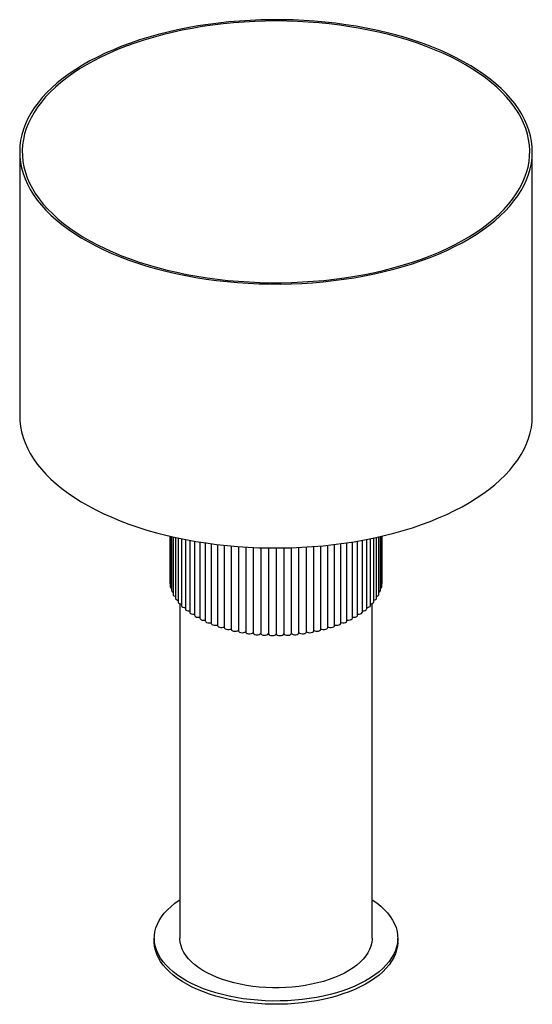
# Paper-space layout '_Trimétrica' of a CAD drawing. Header units: millimetres. Extents: x -200 to 200, y -330 to 437.
import ezdxf

# ---------------------------------------------------------------- set-up
doc = ezdxf.new("R2010")
doc.units = ezdxf.units.MM

psp = doc.layouts.new('_Trimétrica')

# ---------------------------------------------------------------- linework, layer by layer
at = {"color": 7, "linetype": 'Continuous', "lineweight": 25}
for p, q in [((-200, 334.3), (-200, 128.58)), ((200, 128.58), (200, 334.3)), ((-82.95, 34.84), (-82.95, 1.51)), ((-82.94, 34.84), (-82.94, -1.57)), ((-82.49, 34.74), (-82.49, -4.64)), ((-81.6, 34.53), (-81.6, -7.69)), ((-80.26, 34.23), (-80.26, -10.69)), ((-78.49, 33.83), (-78.49, -13.63)), ((-76.3, 33.36), (-76.3, -16.5)), ((-73.7, 32.82), (-73.7, -19.28)), ((-70.71, 32.22), (-70.71, -21.94)), ((-67.34, 31.58), (-67.34, -24.49)), ((-63.6, 30.92), (-63.6, -26.9)), ((63.67, -26.86), (63.67, 30.93)), ((67.4, -24.45), (67.4, 31.59)), ((70.77, -21.9), (70.77, 32.23)), ((73.75, -19.23), (73.75, 32.83)), ((76.35, -16.45), (76.35, 33.37)), ((78.53, -13.58), (78.53, 33.84)), ((80.29, -10.64), (80.29, 34.23)), ((81.61, -7.63), (81.61, 34.53)), ((82.5, -4.59), (82.5, 34.74)), ((82.95, -1.51), (82.95, 34.84)), ((-59.53, 30.24), (-59.53, -29.15)), ((-55.14, 29.56), (-55.14, -31.25)), ((-50.46, 28.9), (-50.46, -33.17)), ((-45.52, 28.27), (-45.52, -34.9)), ((-40.34, 27.68), (-40.34, -36.44)), ((-34.94, 27.15), (-34.94, -37.78)), ((-29.37, 26.68), (-29.37, -38.9)), ((-23.66, 26.29), (-23.66, -39.81)), ((-17.82, 25.98), (-17.82, -40.49)), ((-11.91, 25.75), (-11.91, -40.95)), ((-5.94, 25.61), (-5.94, -41.18)), ((0.05, 25.57), (0.05, -41.29)), ((6.04, 25.61), (6.04, -41.17)), ((12.01, -40.94), (12.01, 25.75)), ((17.92, -40.48), (17.92, 25.98)), ((23.76, -39.79), (23.76, 26.3)), ((29.47, -38.88), (29.47, 26.69)), ((35.04, -37.75), (35.04, 27.16)), ((40.43, -36.42), (40.43, 27.69)), ((45.61, -34.87), (45.61, 28.28)), ((50.55, -33.14), (50.55, 28.91)), ((55.22, -31.21), (55.22, 29.57)), ((59.61, -29.12), (59.61, 30.25)), ((-82.95, 1.51), (-82.94, 1.44)), ((-75, -17.78), (-75, -278.58)), ((75, -278.58), (75, -17.74)), ((-95, -278.58), (-95, -281.15)), ((95, -281.15), (95, -278.58))]:
    psp.add_line(p, q, dxfattribs=at)
at = {"color": 7, "linetype": 'Continuous', "lineweight": 25, "flags": 128}
for points in [[(-93.34, 243.19), (-85.85, 241.26), (-78.21, 239.49), (-70.43, 237.89), (-62.53, 236.45), (-54.52, 235.19), (-46.42, 234.1), (-38.23, 233.19), (-29.98, 232.45), (-21.67, 231.89), (-13.32, 231.52), (-4.96, 231.32), (3.42, 231.3), (11.79, 231.47), (20.14, 231.81), (28.46, 232.34), (36.72, 233.04), (44.92, 233.92), (53.04, 234.98), (61.07, 236.21), (68.99, 237.61), (76.79, 239.18), (84.46, 240.92), (91.98, 242.83), (99.33, 244.89), (106.52, 247.11), (113.51, 249.49), (120.31, 252.01), (126.89, 254.67), (133.25, 257.48), (139.38, 260.42), (145.27, 263.49), (150.9, 266.69), (156.26, 270), (161.35, 273.43), (166.16, 276.96), (170.67, 280.6), (174.89, 284.32), (178.8, 288.14), (182.4, 292.04), (185.67, 296.01), (188.62, 300.05), (191.24, 304.14), (193.52, 308.3), (195.47, 312.49), (197.07, 316.73), (198.33, 320.99), (199.23, 325.28), (199.79, 329.59), (200, 333.9), (199.86, 338.21), (199.36, 342.52), (198.52, 346.81), (197.33, 351.08), (195.79, 355.32), (193.91, 359.53), (191.68, 363.69), (189.13, 367.8), (186.24, 371.85), (183.02, 375.83), (179.48, 379.74), (175.63, 383.57), (171.47, 387.32), (167.01, 390.97), (162.25, 394.52), (157.21, 397.97), (151.9, 401.3), (146.32, 404.52), (140.48, 407.61), (134.4, 410.58), (128.08, 413.41), (121.53, 416.1), (114.77, 418.65), (107.81, 421.05), (100.66, 423.3), (93.34, 425.4), (85.85, 427.33), (78.21, 429.1), (70.43, 430.7), (62.53, 432.14), (54.52, 433.4), (46.42, 434.49), (38.23, 435.4), (29.98, 436.14), (21.67, 436.7), (13.32, 437.07), (4.96, 437.27), (-3.42, 437.29), (-11.79, 437.12), (-20.14, 436.78), (-28.46, 436.25), (-36.72, 435.55), (-44.92, 434.67), (-53.04, 433.61), (-61.07, 432.38), (-68.99, 430.98), (-76.79, 429.41), (-84.46, 427.67), (-91.98, 425.76), (-99.33, 423.7), (-106.52, 421.48), (-113.51, 419.1), (-120.31, 416.58), (-126.89, 413.92), (-133.25, 411.11), (-139.38, 408.17), (-145.27, 405.1), (-150.9, 401.9), (-156.26, 398.59), (-161.35, 395.16), (-166.16, 391.63), (-170.67, 387.99), (-174.89, 384.27), (-178.8, 380.45), (-182.4, 376.55), (-185.67, 372.58), (-188.62, 368.54), (-191.24, 364.45), (-193.52, 360.3), (-195.47, 356.1), (-197.07, 351.86), (-198.33, 347.6), (-199.23, 343.31), (-199.79, 339), (-200, 334.69), (-199.86, 330.38), (-199.36, 326.07), (-198.52, 321.78), (-197.33, 317.51), (-195.79, 313.27), (-193.91, 309.06), (-191.68, 304.9), (-189.13, 300.79), (-186.24, 296.74), (-183.02, 292.76), (-179.48, 288.85), (-175.63, 285.02), (-171.47, 281.27), (-167.01, 277.62), (-162.25, 274.07), (-157.21, 270.62), (-151.9, 267.29), (-146.32, 264.07), (-140.48, 260.98), (-134.4, 258.01), (-128.08, 255.18), (-121.53, 252.49), (-114.77, 249.94), (-107.81, 247.54), (-100.66, 245.29), (-93.34, 243.19)], [(-92.41, 244.1), (-84.94, 242.18), (-77.33, 240.42), (-69.57, 238.82), (-61.7, 237.39), (-53.71, 236.14), (-45.63, 235.06), (-37.47, 234.16), (-29.24, 233.44), (-20.95, 232.89), (-12.64, 232.53), (-4.29, 232.34), (4.05, 232.34), (12.4, 232.52), (20.72, 232.88), (29, 233.42), (37.23, 234.14), (45.39, 235.03), (53.48, 236.11), (61.47, 237.36), (69.35, 238.78), (77.1, 240.37), (84.72, 242.13), (92.19, 244.05), (99.5, 246.13), (106.63, 248.37), (113.56, 250.76), (120.3, 253.3), (126.82, 255.98), (133.12, 258.81), (139.18, 261.76), (144.99, 264.85), (150.55, 268.06), (155.84, 271.39), (160.85, 274.83), (165.57, 278.37), (170, 282.02), (174.13, 285.75), (177.95, 289.58), (181.45, 293.48), (184.63, 297.46), (187.48, 301.5), (190, 305.6), (192.18, 309.75), (194.02, 313.94), (195.51, 318.18), (196.66, 322.43), (197.45, 326.71), (197.9, 331.01), (197.99, 335.31), (197.73, 339.61), (197.12, 343.89), (196.16, 348.17), (194.85, 352.41), (193.19, 356.63), (191.19, 360.8), (188.85, 364.93), (186.18, 369), (183.17, 373.01), (179.84, 376.96), (176.19, 380.82), (172.22, 384.61), (167.95, 388.3), (163.38, 391.9), (158.52, 395.4), (153.38, 398.79), (147.97, 402.06), (142.29, 405.21), (136.36, 408.24), (130.18, 411.13), (123.78, 413.89), (117.15, 416.51), (110.32, 418.98), (103.29, 421.3), (96.08, 423.46), (88.69, 425.47), (81.15, 427.31), (73.47, 428.99), (65.65, 430.5), (57.72, 431.84), (49.68, 433.01), (41.56, 434), (33.36, 434.82), (25.1, 435.45), (16.8, 435.91), (8.47, 436.18), (0.12, 436.27), (-8.23, 436.18), (-16.56, 435.92), (-24.86, 435.47), (-33.12, 434.84), (-41.32, 434.03), (-49.45, 433.04), (-57.49, 431.88), (-65.42, 430.55), (-73.24, 429.04), (-80.93, 427.36), (-88.48, 425.52), (-95.87, 423.52), (-103.09, 421.36), (-110.12, 419.05), (-116.96, 416.58), (-123.59, 413.97), (-130, 411.21), (-136.18, 408.32), (-142.12, 405.3), (-147.81, 402.15), (-153.23, 398.88), (-158.38, 395.5), (-163.25, 392), (-167.83, 388.41), (-172.11, 384.72), (-176.08, 380.93), (-179.74, 377.07), (-183.08, 373.13), (-186.1, 369.12), (-188.78, 365.05), (-191.13, 360.92), (-193.14, 356.75), (-194.81, 352.53), (-196.13, 348.29), (-197.1, 344.02), (-197.72, 339.73), (-197.99, 335.43), (-197.9, 331.13), (-197.47, 326.84), (-196.68, 322.56), (-195.55, 318.3), (-194.07, 314.07), (-192.24, 309.87), (-190.07, 305.72), (-187.56, 301.62), (-184.72, 297.57), (-181.55, 293.6), (-178.05, 289.69), (-174.25, 285.86), (-170.13, 282.12), (-165.7, 278.48), (-160.99, 274.93), (-155.99, 271.49), (-150.71, 268.15), (-145.16, 264.94), (-139.35, 261.85), (-133.3, 258.89), (-127.01, 256.06), (-120.49, 253.37), (-113.76, 250.83), (-106.83, 248.43), (-99.71, 246.19), (-92.41, 244.1)], [(-200, 128.58), (-199.86, 124.66), (-199.36, 120.35), (-198.52, 116.06), (-197.33, 111.79), (-195.79, 107.55), (-193.91, 103.34), (-191.68, 99.18), (-189.13, 95.07), (-186.24, 91.02), (-183.02, 87.04), (-179.48, 83.13), (-175.63, 79.3), (-171.47, 75.55), (-167.01, 71.9), (-162.25, 68.35), (-157.21, 64.9), (-151.9, 61.57), (-146.32, 58.35), (-140.48, 55.26), (-134.4, 52.29), (-128.08, 49.46), (-121.53, 46.77), (-114.77, 44.22), (-107.81, 41.82), (-100.66, 39.57), (-93.34, 37.47)], [(-93.34, 37.47), (-85.85, 35.54), (-78.21, 33.77), (-70.43, 32.17), (-62.53, 30.73), (-54.52, 29.47), (-46.42, 28.38), (-38.23, 27.47), (-29.98, 26.73), (-21.67, 26.17), (-13.32, 25.8), (-4.96, 25.6), (3.42, 25.58), (11.79, 25.75), (20.14, 26.09), (28.46, 26.62), (36.72, 27.32), (44.92, 28.2), (53.04, 29.26), (61.07, 30.49), (68.99, 31.89), (76.79, 33.46), (84.46, 35.2), (91.98, 37.11), (99.33, 39.17), (106.52, 41.39), (113.51, 43.77), (120.31, 46.29), (126.89, 48.95), (133.25, 51.76), (139.38, 54.7), (145.27, 57.77), (150.9, 60.97), (156.26, 64.28), (161.35, 67.71), (166.16, 71.24), (170.67, 74.88), (174.89, 78.6), (178.8, 82.42), (182.4, 86.32), (185.67, 90.29), (188.62, 94.33), (191.24, 98.42), (193.52, 102.58), (195.47, 106.77), (197.07, 111.01), (198.33, 115.27), (199.23, 119.56), (199.79, 123.87), (200, 128.18), (200, 128.58)], [(-80.26, -10.69), (-80.16, -11.09), (-79.66, -11.62), (-78.81, -12.01), (-78.49, -12.1)], [(-78.49, -13.63), (-78.32, -14.14), (-77.75, -14.65), (-76.85, -15.01), (-76.3, -15.12)], [(76.35, -15.07), (76.88, -14.96), (77.79, -14.6), (78.36, -14.09), (78.53, -13.58)], [(78.53, -12.05), (78.84, -11.96), (79.69, -11.57), (80.19, -11.04), (80.29, -10.64)], [(-76.3, -16.5), (-76.3, -16.55), (-76.05, -17.12), (-75.4, -17.6), (-74.45, -17.93), (-73.7, -18.03)], [(-73.7, -19.28), (-73.69, -19.44), (-73.36, -20), (-72.64, -20.46), (-71.64, -20.74), (-70.71, -20.82)], [(-70.71, -21.94), (-70.66, -22.22), (-70.25, -22.77), (-69.47, -23.2), (-68.43, -23.44), (-67.34, -23.48)], [(67.4, -23.43), (68.49, -23.4), (69.53, -23.15), (70.31, -22.72), (70.72, -22.17), (70.77, -21.9)], [(70.77, -20.77), (71.7, -20.7), (72.69, -20.41), (73.41, -19.95), (73.74, -19.39), (73.75, -19.23)], [(73.75, -17.98), (74.5, -17.88), (75.45, -17.55), (76.1, -17.07), (76.34, -16.5), (76.35, -16.45)], [(-67.34, -24.49), (-67.24, -24.88), (-66.75, -25.41), (-65.91, -25.8), (-64.84, -26.01), (-63.7, -26), (-63.6, -25.99)], [(-63.6, -26.9), (-63.44, -27.39), (-62.88, -27.91), (-61.98, -28.27), (-60.88, -28.43), (-59.75, -28.38), (-59.53, -28.34)], [(-59.53, -29.15), (-59.53, -29.18), (-59.29, -29.76), (-58.65, -30.25), (-57.7, -30.58), (-56.59, -30.7), (-55.46, -30.6), (-55.14, -30.52)], [(55.22, -30.49), (55.54, -30.56), (56.67, -30.66), (57.78, -30.54), (58.73, -30.21), (59.37, -29.72), (59.6, -29.15), (59.61, -29.12)], [(59.61, -28.3), (59.82, -28.34), (60.96, -28.39), (62.05, -28.23), (62.95, -27.86), (63.51, -27.35), (63.67, -26.86)], [(63.67, -25.94), (63.76, -25.96), (64.91, -25.97), (65.97, -25.76), (66.81, -25.36), (67.3, -24.83), (67.4, -24.45)], [(-55.14, -31.25), (-55.13, -31.39), (-54.81, -31.96), (-54.1, -32.42), (-53.11, -32.71), (-51.98, -32.79), (-50.87, -32.65), (-50.46, -32.53)], [(-50.46, -33.17), (-50.42, -33.43), (-50.02, -33.98), (-49.24, -34.41), (-48.21, -34.66), (-47.07, -34.7), (-45.99, -34.51), (-45.52, -34.34)], [(-45.52, -34.9), (-45.43, -35.28), (-44.95, -35.81), (-44.11, -36.21), (-43.05, -36.42), (-41.91, -36.41), (-40.85, -36.19), (-40.34, -35.96)], [(-40.34, -36.44), (-40.18, -36.93), (-39.63, -37.44), (-38.74, -37.81), (-37.64, -37.98), (-36.51, -37.93), (-35.49, -37.66), (-34.94, -37.37)], [(-34.94, -37.78), (-34.94, -37.79), (-34.71, -38.37), (-34.08, -38.86), (-33.14, -39.19), (-32.03, -39.32), (-30.9, -39.22), (-29.92, -38.92), (-29.37, -38.57)], [(29.47, -38.55), (30.02, -38.9), (31, -39.2), (32.13, -39.3), (33.24, -39.17), (34.18, -38.84), (34.81, -38.35), (35.04, -37.77), (35.04, -37.75)], [(35.04, -37.35), (35.58, -37.63), (36.6, -37.9), (37.74, -37.95), (38.83, -37.78), (39.72, -37.41), (40.28, -36.9), (40.43, -36.42)], [(40.43, -35.94), (40.94, -36.16), (42, -36.39), (43.14, -36.39), (44.2, -36.18), (45.04, -35.78), (45.52, -35.25), (45.61, -34.87)], [(45.61, -34.31), (46.08, -34.48), (47.16, -34.67), (48.3, -34.63), (49.33, -34.38), (50.1, -33.95), (50.5, -33.39), (50.55, -33.14)], [(50.55, -32.5), (50.95, -32.61), (52.06, -32.76), (53.19, -32.68), (54.18, -32.38), (54.89, -31.92), (55.21, -31.36), (55.22, -31.21)], [(-29.37, -38.9), (-29.36, -39.03), (-29.05, -39.6), (-28.35, -40.06), (-27.36, -40.36), (-26.23, -40.44), (-25.12, -40.3), (-24.19, -39.96), (-23.66, -39.55)], [(-23.66, -39.81), (-23.62, -40.05), (-23.22, -40.61), (-22.46, -41.04), (-21.43, -41.3), (-20.29, -41.34), (-19.2, -41.16), (-18.33, -40.78), (-17.82, -40.31)], [(-17.82, -40.49), (-17.74, -40.85), (-17.27, -41.39), (-16.44, -41.79), (-15.38, -42.01), (-14.24, -42.01), (-13.18, -41.78), (-12.36, -41.37), (-11.9, -40.83)], [(-11.91, -40.95), (-11.76, -41.42), (-11.21, -41.93), (-10.33, -42.31), (-9.24, -42.48), (-8.1, -42.44), (-7.08, -42.17), (-6.32, -41.73), (-5.94, -41.18)], [(-5.94, -41.18), (-5.72, -41.76), (-5.1, -42.25), (-4.16, -42.59), (-3.05, -42.72), (-1.92, -42.63), (-0.94, -42.33), (-0.25, -41.86), (0.05, -41.29)], [(0.05, -41.29), (0.35, -41.86), (1.05, -42.33), (2.03, -42.63), (3.16, -42.72), (4.27, -42.58), (5.2, -42.25), (5.82, -41.75), (6.04, -41.17)], [(6.04, -41.17), (6.43, -41.73), (7.19, -42.17), (8.21, -42.43), (9.35, -42.48), (10.44, -42.3), (11.32, -41.93), (11.87, -41.41), (12.01, -40.94)], [(12, -40.83), (12.46, -41.36), (13.28, -41.77), (14.34, -42), (15.48, -42), (16.54, -41.78), (17.37, -41.37), (17.84, -40.84), (17.92, -40.48)], [(17.92, -40.3), (18.43, -40.77), (19.31, -41.15), (20.39, -41.33), (21.53, -41.28), (22.56, -41.03), (23.33, -40.59), (23.72, -40.04), (23.76, -39.79)], [(23.76, -39.54), (24.29, -39.95), (25.22, -40.29), (26.33, -40.43), (27.46, -40.34), (28.45, -40.04), (29.15, -39.58), (29.46, -39.01), (29.47, -38.88)], [(75, -248.55), (75.15, -248.65), (78.56, -251.06), (81.67, -253.58), (84.47, -256.19), (86.97, -258.89), (89.13, -261.65), (90.97, -264.48), (92.47, -267.37), (93.63, -270.29), (94.43, -273.25), (94.89, -276.22), (94.99, -279.2), (94.74, -282.19), (94.14, -285.15), (93.18, -288.1), (91.88, -291.01), (90.24, -293.87), (88.27, -296.67), (85.96, -299.41), (83.33, -302.07), (80.4, -304.64), (77.16, -307.12), (73.64, -309.49), (69.85, -311.74), (65.79, -313.88), (61.49, -315.88), (56.96, -317.74), (52.22, -319.45), (47.28, -321.02), (42.17, -322.42), (36.91, -323.67), (31.5, -324.74), (25.98, -325.64), (20.36, -326.37), (14.66, -326.92), (8.91, -327.29), (3.13, -327.48), (-2.66, -327.49), (-8.45, -327.31), (-14.2, -326.96), (-19.9, -326.42), (-25.53, -325.71), (-31.06, -324.82), (-36.47, -323.76), (-41.75, -322.53), (-46.88, -321.14), (-51.83, -319.59), (-56.59, -317.88), (-61.13, -316.03), (-65.45, -314.04), (-69.53, -311.92), (-73.34, -309.68), (-76.89, -307.32), (-80.15, -304.85), (-83.11, -302.28), (-85.76, -299.63), (-88.09, -296.9), (-90.1, -294.1), (-91.76, -291.24), (-93.09, -288.33), (-94.07, -285.39), (-94.71, -282.43), (-94.99, -279.45), (-94.91, -276.46), (-94.48, -273.49), (-93.71, -270.53), (-92.58, -267.6), (-91.11, -264.72), (-89.3, -261.88), (-87.15, -259.11), (-84.69, -256.41), (-81.9, -253.79), (-78.82, -251.26), (-75.44, -248.84), (-75, -248.55)], [(95, -281.15), (94.99, -281.78), (94.74, -284.76), (94.14, -287.73), (93.18, -290.67), (91.88, -293.58), (90.24, -296.44), (88.27, -299.24), (85.96, -301.98), (83.33, -304.64), (80.4, -307.22), (77.16, -309.69), (73.64, -312.06), (69.85, -314.32), (65.79, -316.45), (61.49, -318.45), (56.96, -320.31), (52.22, -322.02), (47.28, -323.59), (42.17, -324.99), (36.91, -326.24), (31.5, -327.31), (25.98, -328.21), (20.36, -328.94), (14.66, -329.49), (8.91, -329.86), (3.13, -330.05), (-2.66, -330.06), (-8.45, -329.89), (-14.2, -329.53), (-19.9, -328.99), (-25.53, -328.28), (-31.06, -327.39), (-36.47, -326.33), (-41.75, -325.1), (-46.88, -323.71), (-51.83, -322.16), (-56.59, -320.45), (-61.13, -318.6), (-65.45, -316.61), (-69.53, -314.49), (-73.34, -312.25), (-76.89, -309.89), (-80.15, -307.42), (-83.11, -304.85), (-85.76, -302.2), (-88.09, -299.47), (-90.1, -296.67), (-91.76, -293.81), (-93.09, -290.91), (-94.07, -287.96), (-94.71, -285), (-94.99, -282.02), (-95, -281.15)], [(75, -278.58), (74.99, -279.33), (74.71, -281.99), (74.07, -284.64), (73.08, -287.26), (71.75, -289.83), (70.07, -292.36), (68.05, -294.81), (65.72, -297.19), (63.07, -299.48), (60.12, -301.68), (56.88, -303.76), (53.37, -305.72), (49.61, -307.55), (45.61, -309.24), (41.39, -310.79), (36.98, -312.19), (32.39, -313.42), (27.65, -314.49), (22.77, -315.38), (17.79, -316.11), (12.72, -316.65), (7.59, -317.01), (2.42, -317.19), (-2.76, -317.18), (-7.92, -316.99), (-13.05, -316.62), (-18.11, -316.06), (-23.09, -315.33), (-27.96, -314.42), (-32.69, -313.34), (-37.27, -312.1), (-41.67, -310.7), (-45.87, -309.14), (-49.86, -307.44), (-53.61, -305.6), (-57.1, -303.63), (-60.32, -301.54), (-63.25, -299.34), (-65.88, -297.04), (-68.19, -294.66), (-70.19, -292.2), (-71.84, -289.67), (-73.16, -287.09), (-74.12, -284.47), (-74.74, -281.82), (-74.99, -279.16), (-75, -278.58)]]:
    psp.add_lwpolyline(points, dxfattribs=at)
at = {"color": 7, "linetype": 'Continuous', "lineweight": 25}
for centre, radius, start, end in [((-81.87, -1.51), 1.07, 183.24661, 234.68203), ((-81.19, -4.5), 1.31, 186.24791, 251.9904), ((79.93, -7.21), 1.74, 281.97623, 346.05881), ((81.21, -4.45), 1.3, 288.23972, 353.80519), ((81.88, -1.45), 1.07, 305.71999, 356.80406), ((-79.9, -7.26), 1.74, 193.99952, 258.17444)]:
    psp.add_arc(centre, radius, start, end, dxfattribs=at)

doc.saveas('drawing.dxf')
